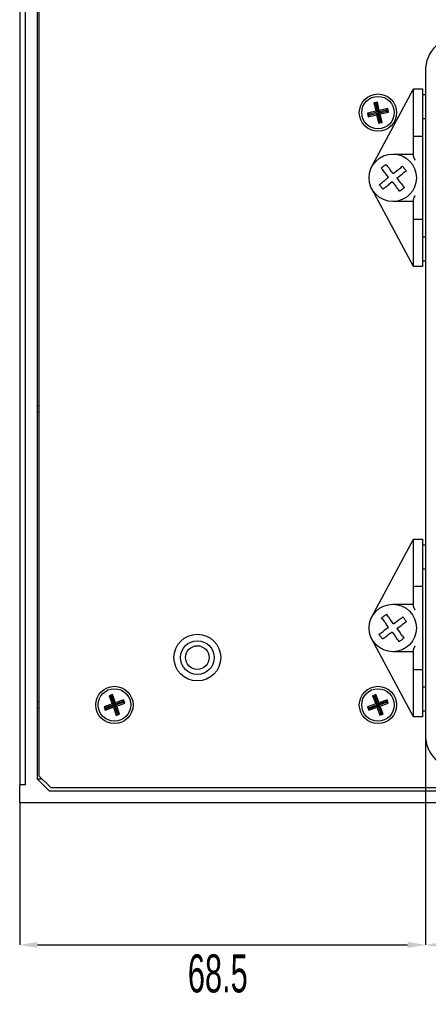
# Model space of a CAD drawing. Header units: millimetres. Extents: x -9 to 904, y 4 to 588.
# Tile 8 of 13: x 610 to 679, y 319 to 485. Entities that reach past the tile are written whole.
import ezdxf

# ---------------------------------------------------------------- set-up
doc = ezdxf.new("R2010")
doc.units = ezdxf.units.MM
doc.header["$PDSIZE"] = -1
doc.styles.add('SLDTEXTSTYLE1', font='TXT', dxfattribs={"width": 0.605})
doc.dimstyles.new('SLDDIMSTYLE4', dxfattribs={"dimtxt": 6.420797, "dimasz": 3, "dimexe": 0, "dimexo": 0.0625, "dimgap": 1.605199, "dimtad": 2, "dimdec": 3, "dimrnd": 1e-09, "dimzin": 12, "dimdsep": 46, "dimtxsty": 'SLDTEXTSTYLE1', "dimsah": 1, "dimcen": 0.09, "dimadec": 0, "dimazin": 3, "dimtfac": 1, "dimtdec": 3, "dimtofl": 0, "dimtmove": 0, "dimatfit": 3, "dimfxl": 1, "dimfrac": 2, "dimtolj": 1, "dimtzin": 12, "dimarcsym": 0})

# ---------------------------------------------------------------- blocks, each defined once
blk = doc.blocks.new('*D51')
at = {"color": 0, "linetype": 'Continuous', "lineweight": -2, "transparency": 16777216}
for p, q in [((678.52, 364.74), (678.52, 329.3)), ((801.52, 364.74), (801.52, 329.3)), ((681.52, 329.3), (798.52, 329.3))]:
    blk.add_line(p, q, dxfattribs=at)
at = {"color": 0, "linetype": 'Continuous', "transparency": 16777216}
for points in [[(681.52, 329.8), (681.52, 328.8), (678.52, 329.3)], [(798.52, 329.8), (798.52, 328.8), (801.52, 329.3)]]:
    blk.add_solid(points, dxfattribs=at)
at = {"layer": 'Defpoints', "color": 0, "linetype": 'Continuous', "transparency": 16777216}
for p in [(678.52, 364.8), (801.52, 364.8), (801.52, 329.3)]:
    blk.add_point(p, dxfattribs=at)
at = {"color": 0, "linetype": 'Continuous', "lineweight": 18, "transparency": 16777216, "insert": (739.14, 327.7), "char_height": 6.421, "attachment_point": 2, "style": 'SLDTEXTSTYLE1'}
blk.add_mtext('\\A1;123', dxfattribs=at)
blk = doc.blocks.new('*D52')
at = {"color": 0, "linetype": 'Continuous', "lineweight": -2, "transparency": 16777216}
for p, q in [((678.52, 364.74), (678.52, 329.3)), ((610.02, 353.24), (610.02, 329.3)), ((613.02, 329.3), (675.52, 329.3))]:
    blk.add_line(p, q, dxfattribs=at)
at = {"color": 0, "linetype": 'Continuous', "transparency": 16777216}
for points in [[(613.02, 329.8), (613.02, 328.8), (610.02, 329.3)], [(675.52, 329.8), (675.52, 328.8), (678.52, 329.3)]]:
    blk.add_solid(points, dxfattribs=at)
at = {"layer": 'Defpoints', "color": 0, "linetype": 'Continuous', "transparency": 16777216}
for p in [(678.52, 364.8), (610.02, 353.3), (678.52, 329.3)]:
    blk.add_point(p, dxfattribs=at)
at = {"color": 0, "linetype": 'Continuous', "lineweight": 18, "transparency": 16777216, "insert": (643.47, 327.7), "char_height": 6.421, "attachment_point": 2, "style": 'SLDTEXTSTYLE1'}
blk.add_mtext('\\A1;68.5', dxfattribs=at)

msp = doc.modelspace()

# ---------------------------------------------------------------- linework, layer by layer
at = {"color": 7, "linetype": 'Continuous', "lineweight": 25}
for p, q in [((611.0175, 356.3011), (611.0175, 560.3011)), ((613.0175, 357.3011), (613.0175, 559.3011)), ((613.3175, 357.8011), (613.3175, 558.8011)), ((610.0175, 548.3011), (610.0175, 368.3011)), ((678.5175, 476.8011), (678.5175, 364.8011)), ((669.4918, 460.6904), (676.5175, 473.8011)), ((676.5175, 465.6769), (676.5175, 473.8011)), ((676.5175, 473.8011), (676.8175, 473.8011)), ((676.8175, 473.8011), (678.0175, 473.8011)), ((678.0175, 473.8011), (678.0175, 465.8011)), ((678.5175, 472.8011), (678.0175, 472.8011)), ((670.4155, 471.5737), (669.8309, 471.4385)), ((669.8309, 471.4385), (670.1576, 470.0258)), ((670.1041, 471.2679), (669.8309, 471.4385)), ((670.2449, 471.3005), (670.1041, 471.2679)), ((670.1041, 471.2679), (670.4308, 469.8552)), ((670.2449, 471.3005), (670.4155, 471.5737)), ((670.5716, 469.8878), (670.2449, 471.3005)), ((670.7422, 470.161), (670.4155, 471.5737)), ((672.1549, 470.4877), (670.7422, 470.161)), ((671.9843, 470.2145), (672.1549, 470.4877)), ((672.2901, 469.9031), (672.1549, 470.4877)), ((670.1576, 470.0258), (668.7449, 469.6991)), ((668.7449, 469.6991), (668.8801, 469.1145)), ((669.0181, 469.5285), (668.7449, 469.6991)), ((668.8801, 469.1145), (670.2928, 469.4412)), ((669.0507, 469.3877), (668.8801, 469.1145)), ((670.4308, 469.8552), (669.0181, 469.5285)), ((669.0181, 469.5285), (669.0507, 469.3877)), ((669.0507, 469.3877), (670.4634, 469.7145)), ((670.4308, 469.8552), (670.1576, 470.0258)), ((670.4634, 469.7145), (670.2928, 469.4412)), ((670.2928, 469.4412), (670.6195, 468.0285)), ((670.4634, 469.7145), (670.7901, 468.3017)), ((671.9843, 470.2145), (670.5716, 469.8878)), ((670.5716, 469.8878), (670.7422, 470.161)), ((670.6042, 469.747), (672.0169, 470.0737)), ((670.9309, 468.3343), (670.6042, 469.747)), ((670.6042, 469.747), (670.8774, 469.5764)), ((670.8774, 469.5764), (672.2901, 469.9031)), ((671.2041, 468.1637), (670.8774, 469.5764)), ((672.0169, 470.0737), (671.9843, 470.2145)), ((672.0169, 470.0737), (672.2901, 469.9031)), ((678.0175, 468.8011), (678.5175, 468.8011)), ((670.7901, 468.3017), (670.6195, 468.0285)), ((670.6195, 468.0285), (671.2041, 468.1637)), ((670.7901, 468.3017), (670.9309, 468.3343)), ((670.9309, 468.3343), (671.2041, 468.1637)), ((676.5175, 462.5153), (676.5175, 465.6769)), ((678.0175, 465.8011), (676.8175, 465.8011)), ((678.0175, 465.8011), (678.0175, 451.8011)), ((673.0175, 462.8011), (676.5175, 462.8011)), ((672.315, 458.8814), (671.5993, 458.3126)), ((672.315, 458.8814), (671.7461, 459.5971)), ((673.0978, 459.5037), (672.529, 460.2193)), ((673.0978, 459.5037), (673.8135, 460.0725)), ((673.72, 458.7208), (674.4357, 459.2896)), ((672.9372, 458.0986), (672.2215, 457.5298)), ((672.9372, 458.0986), (673.506, 457.3829)), ((673.72, 458.7208), (674.2889, 458.0051)), ((676.5175, 443.8011), (669.4918, 456.9118)), ((676.5175, 454.8011), (673.0175, 454.8011)), ((676.5175, 451.9254), (676.5175, 455.087)), ((676.5175, 443.8011), (676.5175, 451.9254)), ((676.8175, 451.8011), (678.0175, 451.8011)), ((678.0175, 451.8011), (678.0175, 443.8011)), ((678.5175, 448.8011), (678.0175, 448.8011)), ((678.0175, 444.8011), (678.5175, 444.8011)), ((676.8175, 443.8011), (676.5175, 443.8011)), ((678.0175, 443.8011), (676.8175, 443.8011)), ((613.3175, 420.3011), (613.0175, 420.3011)), ((613.3175, 419.3011), (613.0175, 419.3011)), ((669.4918, 384.6904), (676.5175, 397.8011)), ((676.5175, 389.6769), (676.5175, 397.8011)), ((676.5175, 397.8011), (676.8175, 397.8011)), ((676.8175, 397.8011), (678.0175, 397.8011)), ((678.0175, 397.8011), (678.0175, 389.8011)), ((678.5175, 396.8011), (678.0175, 396.8011)), ((678.0175, 392.8011), (678.5175, 392.8011)), ((676.5175, 386.5153), (676.5175, 389.6769)), ((678.0175, 389.8011), (676.8175, 389.8011)), ((678.0175, 389.8011), (678.0175, 375.8011)), ((673.0175, 386.8011), (676.5175, 386.8011)), ((673.1252, 383.5), (672.5847, 384.2373)), ((673.1252, 383.5), (673.8625, 384.0404)), ((672.3186, 382.9088), (671.5813, 382.3683)), ((672.3186, 382.9088), (671.7782, 383.6462)), ((673.7163, 382.6934), (674.4537, 383.2339)), ((673.7163, 382.6934), (674.2568, 381.9561)), ((676.5175, 367.8011), (669.4918, 380.9118)), ((672.9098, 382.1023), (672.1725, 381.5618)), ((672.9098, 382.1023), (673.4503, 381.3649)), ((676.5175, 375.9254), (676.5175, 379.087)), ((676.5175, 378.8011), (673.0175, 378.8011)), ((676.5175, 367.8011), (676.5175, 375.9254)), ((676.8175, 375.8011), (678.0175, 375.8011)), ((678.0175, 375.8011), (678.0175, 367.8011)), ((678.5175, 372.8011), (678.0175, 372.8011)), ((625.7029, 371.5486), (625.1389, 371.344)), ((625.1389, 371.344), (625.6332, 369.9809)), ((625.4306, 371.2076), (625.1389, 371.344)), ((625.5665, 371.2568), (625.4306, 371.2076)), ((625.4306, 371.2076), (625.9249, 369.8444)), ((625.5665, 371.2568), (625.7029, 371.5486)), ((626.0608, 369.8937), (625.5665, 371.2568)), ((626.1972, 370.1854), (625.7029, 371.5486)), ((627.5604, 370.6797), (626.1972, 370.1854)), ((627.4239, 370.388), (627.5604, 370.6797)), ((627.7649, 370.1157), (627.5604, 370.6797)), ((670.1827, 371.5448), (669.621, 371.3337)), ((669.621, 371.3337), (670.1311, 369.9764)), ((669.9143, 371.2006), (669.621, 371.3337)), ((670.0496, 371.2515), (669.9143, 371.2006)), ((669.9143, 371.2006), (670.4244, 369.8433)), ((670.0496, 371.2515), (670.1827, 371.5448)), ((670.5597, 369.8942), (670.0496, 371.2515)), ((670.6928, 370.1875), (670.1827, 371.5448)), ((672.0501, 370.6976), (670.6928, 370.1875)), ((671.917, 370.4043), (672.0501, 370.6976)), ((672.2612, 370.1359), (672.0501, 370.6976)), ((613.3175, 370.3011), (613.0175, 370.3011)), ((613.3175, 369.3011), (613.0175, 369.3011)), ((625.6332, 369.9809), (624.27, 369.4866)), ((624.27, 369.4866), (624.4746, 368.9225)), ((624.5618, 369.3501), (624.27, 369.4866)), ((624.4746, 368.9225), (625.8377, 369.4168)), ((624.6111, 369.2143), (624.4746, 368.9225)), ((625.9249, 369.8444), (624.5618, 369.3501)), ((624.5618, 369.3501), (624.6111, 369.2143)), ((624.6111, 369.2143), (625.9742, 369.7086)), ((625.9249, 369.8444), (625.6332, 369.9809)), ((625.9742, 369.7086), (625.8377, 369.4168)), ((625.8377, 369.4168), (626.332, 368.0537)), ((625.9742, 369.7086), (626.4685, 368.3454)), ((627.4239, 370.388), (626.0608, 369.8937)), ((626.0608, 369.8937), (626.1972, 370.1854)), ((626.11, 369.7578), (627.4732, 370.2521)), ((626.6043, 368.3947), (626.11, 369.7578)), ((626.11, 369.7578), (626.4018, 369.6214)), ((626.4018, 369.6214), (627.7649, 370.1157)), ((626.8961, 368.2582), (626.4018, 369.6214)), ((627.4732, 370.2521), (627.4239, 370.388)), ((627.4732, 370.2521), (627.7649, 370.1157)), ((670.1311, 369.9764), (668.7738, 369.4663)), ((668.7738, 369.4663), (668.9849, 368.9046)), ((669.0671, 369.3332), (668.7738, 369.4663)), ((668.9849, 368.9046), (670.3422, 369.4148)), ((669.118, 369.198), (668.9849, 368.9046)), ((670.4244, 369.8433), (669.0671, 369.3332)), ((669.0671, 369.3332), (669.118, 369.198)), ((669.118, 369.198), (670.4753, 369.7081)), ((670.4244, 369.8433), (670.1311, 369.9764)), ((670.4753, 369.7081), (670.3422, 369.4148)), ((670.3422, 369.4148), (670.8523, 368.0574)), ((670.4753, 369.7081), (670.9854, 368.3508)), ((671.917, 370.4043), (670.5597, 369.8942)), ((670.5597, 369.8942), (670.6928, 370.1875)), ((670.6105, 369.7589), (671.9678, 370.269)), ((671.1206, 368.4016), (670.6105, 369.7589)), ((670.6105, 369.7589), (670.9039, 369.6258)), ((670.9039, 369.6258), (672.2612, 370.1359)), ((671.414, 368.2685), (670.9039, 369.6258)), ((671.9678, 370.269), (671.917, 370.4043)), ((671.9678, 370.269), (672.2612, 370.1359)), ((610.0175, 368.3011), (610.0175, 356.3011)), ((626.4685, 368.3454), (626.332, 368.0537)), ((626.332, 368.0537), (626.8961, 368.2582)), ((626.4685, 368.3454), (626.6043, 368.3947)), ((626.6043, 368.3947), (626.8961, 368.2582)), ((670.9854, 368.3508), (670.8523, 368.0574)), ((670.8523, 368.0574), (671.414, 368.2685)), ((670.9854, 368.3508), (671.1206, 368.4016)), ((671.1206, 368.4016), (671.414, 368.2685)), ((676.8175, 367.8011), (676.5175, 367.8011)), ((678.0175, 367.8011), (676.8175, 367.8011)), ((678.0175, 368.8011), (678.5175, 368.8011)), ((613.3175, 357.8011), (615.3175, 355.8011)), ((611.0175, 356.3011), (610.0175, 356.3011)), ((610.0175, 353.3011), (610.0175, 356.3011)), ((613.0175, 357.3011), (615.0175, 355.3011)), ((613.8175, 357.3011), (613.0175, 357.3011)), ((864.7175, 355.8011), (615.3175, 355.8011)), ((615.0175, 355.3011), (865.0175, 355.3011)), ((870.0175, 353.3011), (610.0175, 353.3011))]:
    msp.add_line(p, q, dxfattribs=at)
for centre, radius in [((670.5175, 469.8011), 3.15), ((670.5175, 469.8011), 2.75), ((673.0175, 458.8011), 4), ((673.0175, 382.8011), 4), ((640.0175, 377.8011), 3.95), ((640.0175, 377.8011), 2.85), ((640.0175, 377.8011), 2), ((626.0175, 369.8011), 3.15), ((626.0175, 369.8011), 2.75), ((670.5175, 369.8011), 3.15), ((670.5175, 369.8011), 2.75)]:
    msp.add_circle(centre, radius, dxfattribs=at)
for centre, start, end in [((684.5175, 476.8011), 90, 180), ((684.5175, 364.8011), 180, 270)]:
    msp.add_arc(centre, 6, start, end, dxfattribs=at)
for centre, start_param, end_param in [((676.8175, 465.6769), 1.57079633, 3.14159265), ((676.8175, 451.9254), 3.14159265, 4.71238898), ((676.8175, 389.6769), 1.57079633, 3.14159265), ((676.8175, 375.9254), 3.14159265, 4.71238898)]:
    msp.add_ellipse(centre, major_axis=(0.3, 0), ratio=0.41421356, start_param=start_param, end_param=end_param, dxfattribs=at)
for points, knots in [([(676.8175, 461.8011), (676.8165, 461.803), (676.7589, 461.9081), (676.6551, 462.1002), (676.5406, 462.3429), (676.5241, 462.4659), (676.5175, 462.5153)], [0, 0, 0, 0, 0.00739538, 0.42040309, 0.76720212, 1, 1, 1, 1]), ([(671.0705, 460.4471), (671.2089, 460.5571), (671.4699, 460.7645), (671.7308, 460.9719), (671.8534, 461.0693)], [0, 0, 0, 0, 0.53007162, 1, 1, 1, 1]), ([(671.7461, 459.5971), (671.6852, 459.6738), (671.4533, 459.9656), (671.233, 460.2427), (671.0705, 460.4471)], [0, 0, 0, 0, 0.26258356, 1, 1, 1, 1]), ([(671.8534, 461.0693), (671.8594, 461.0618), (672.0253, 460.8531), (672.2552, 460.5638), (672.4796, 460.2814), (672.529, 460.2193)], [0, 0, 0, 0, 0.02859125, 0.78641512, 1, 1, 1, 1]), ([(673.8135, 460.0725), (673.8901, 460.1334), (674.1819, 460.3653), (674.4591, 460.5856), (674.6635, 460.7481)], [0, 0, 0, 0, 0.26258356, 1, 1, 1, 1]), ([(674.6635, 460.7481), (674.7735, 460.6097), (674.9809, 460.3487), (675.1883, 460.0878), (675.2857, 459.9652)], [0, 0, 0, 0, 0.53007162, 1, 1, 1, 1]), ([(675.2857, 459.9652), (675.2781, 459.9592), (675.0694, 459.7933), (674.7802, 459.5635), (674.4978, 459.339), (674.4357, 459.2896)], [0, 0, 0, 0, 0.02859125, 0.78641512, 1, 1, 1, 1]), ([(670.7493, 457.637), (670.7569, 457.643), (670.9655, 457.8089), (671.2548, 458.0388), (671.5372, 458.2632), (671.5993, 458.3126)], [0, 0, 0, 0, 0.02859125, 0.78641512, 1, 1, 1, 1]), ([(671.3715, 456.8542), (671.2615, 456.9925), (671.0541, 457.2535), (670.8467, 457.5144), (670.7493, 457.637)], [0, 0, 0, 0, 0.53007162, 1, 1, 1, 1]), ([(672.2215, 457.5298), (672.1449, 457.4689), (671.8531, 457.2369), (671.5759, 457.0166), (671.3715, 456.8542)], [0, 0, 0, 0, 0.26258356, 1, 1, 1, 1]), ([(674.1816, 456.5329), (674.1756, 456.5405), (674.0097, 456.7492), (673.7798, 457.0384), (673.5554, 457.3208), (673.506, 457.3829)], [0, 0, 0, 0, 0.02859125, 0.78641512, 1, 1, 1, 1]), ([(674.9644, 457.1551), (674.8261, 457.0452), (674.5651, 456.8377), (674.3042, 456.6303), (674.1816, 456.5329)], [0, 0, 0, 0, 0.53007162, 1, 1, 1, 1]), ([(674.2889, 458.0051), (674.3498, 457.9285), (674.5817, 457.6367), (674.802, 457.3595), (674.9644, 457.1551)], [0, 0, 0, 0, 0.26258356, 1, 1, 1, 1]), ([(676.5175, 455.087), (676.5241, 455.1364), (676.5406, 455.2593), (676.6551, 455.5021), (676.7589, 455.6942), (676.8165, 455.7993), (676.8175, 455.8011)], [0, 0, 0, 0, 0.23279788, 0.579596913, 0.992604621, 1, 1, 1, 1]), ([(676.8175, 385.8011), (676.8165, 385.803), (676.7589, 385.9081), (676.6551, 386.1002), (676.5406, 386.3429), (676.5241, 386.4659), (676.5175, 386.5153)], [0, 0, 0, 0, 0.00739538, 0.42040309, 0.76720212, 1, 1, 1, 1]), ([(671.1363, 384.5219), (671.2788, 384.6264), (671.5477, 384.8235), (671.8165, 385.0205), (671.9428, 385.1131)], [0, 0, 0, 0, 0.53007162, 1, 1, 1, 1]), ([(671.7782, 383.6462), (671.7203, 383.7251), (671.4999, 384.0257), (671.2906, 384.3113), (671.1363, 384.5219)], [0, 0, 0, 0, 0.26258356, 1, 1, 1, 1]), ([(671.9428, 385.1131), (671.9485, 385.1052), (672.1061, 384.8902), (672.3245, 384.5923), (672.5378, 384.3013), (672.5847, 384.2373)], [0, 0, 0, 0, 0.02859125, 0.78641512, 1, 1, 1, 1]), ([(673.8625, 384.0404), (673.9415, 384.0983), (674.2421, 384.3187), (674.5277, 384.528), (674.7383, 384.6823)], [0, 0, 0, 0, 0.26258356, 1, 1, 1, 1]), ([(674.7383, 384.6823), (674.8427, 384.5398), (675.0398, 384.2709), (675.2368, 384.0021), (675.3294, 383.8758)], [0, 0, 0, 0, 0.53007162, 1, 1, 1, 1]), ([(670.7055, 381.7264), (670.7134, 381.7322), (670.9284, 381.8898), (671.2263, 382.1082), (671.5173, 382.3214), (671.5813, 382.3683)], [0, 0, 0, 0, 0.02859125, 0.78641512, 1, 1, 1, 1]), ([(675.3294, 383.8758), (675.3216, 383.8701), (675.1066, 383.7125), (674.8086, 383.4941), (674.5177, 383.2808), (674.4537, 383.2339)], [0, 0, 0, 0, 0.02859125, 0.78641512, 1, 1, 1, 1]), ([(671.2967, 380.9199), (671.1923, 381.0624), (670.9952, 381.3313), (670.7981, 381.6001), (670.7055, 381.7264)], [0, 0, 0, 0, 0.530071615, 1, 1, 1, 1]), ([(672.1725, 381.5618), (672.0935, 381.5039), (671.7929, 381.2836), (671.5073, 381.0743), (671.2967, 380.9199)], [0, 0, 0, 0, 0.26258356, 1, 1, 1, 1]), ([(674.0922, 380.4892), (674.0864, 380.497), (673.9288, 380.712), (673.7104, 381.01), (673.4972, 381.3009), (673.4503, 381.3649)], [0, 0, 0, 0, 0.02859125, 0.78641512, 1, 1, 1, 1]), ([(674.8987, 381.0804), (674.7562, 380.9759), (674.4873, 380.7788), (674.2185, 380.5818), (674.0922, 380.4892)], [0, 0, 0, 0, 0.53007162, 1, 1, 1, 1]), ([(674.2568, 381.9561), (674.3147, 381.8771), (674.535, 381.5765), (674.7444, 381.2909), (674.8987, 381.0804)], [0, 0, 0, 0, 0.262583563, 1, 1, 1, 1]), ([(676.5175, 379.087), (676.5241, 379.1364), (676.5406, 379.2593), (676.6551, 379.5021), (676.7589, 379.6942), (676.8165, 379.7993), (676.8175, 379.8011)], [0, 0, 0, 0, 0.23279788, 0.57959691, 0.99260462, 1, 1, 1, 1])]:
    msp.add_open_spline(points, degree=3, knots=knots, dxfattribs=at)

# ---------------------------------------------------------------- dimensions: what is measured, and where the dimension line sits
at = {"color": 7, "linetype": 'Continuous', "lineweight": 18}
for base, p1, p2, picture, middle in [((678.5175, 329.3011), (610.0175, 353.3011), (678.5175, 364.8011), '*D52', (643.4673, 329.3011)), ((801.5175, 329.3011), (678.5175, 364.8011), (801.5175, 364.8011), '*D51', (739.1436, 329.3011))]:
    dim = msp.add_linear_dim(base=base, p1=p1, p2=p2, dimstyle='SLDDIMSTYLE4', dxfattribs=at)
    dim.commit()
    dim.dimension.update_dxf_attribs({"geometry": picture, "text_midpoint": middle, "dimtype": 160})

doc.saveas('drawing.dxf')
